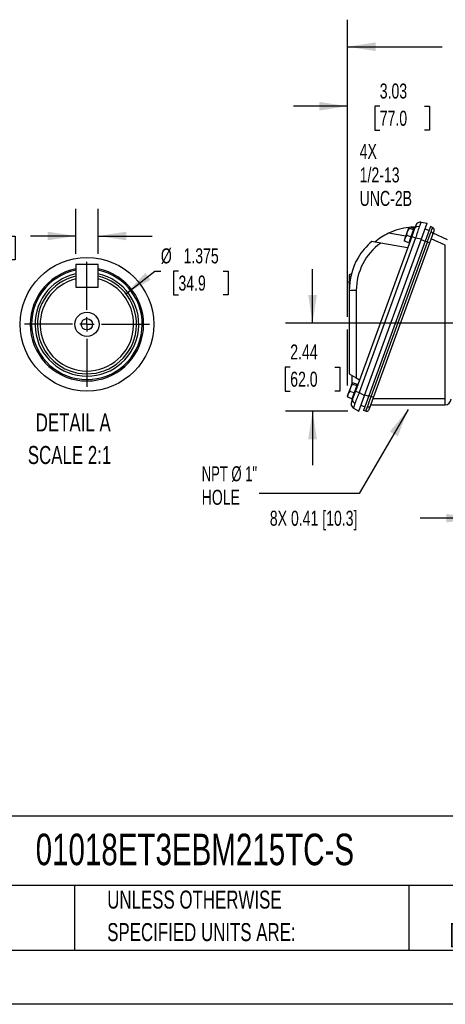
# Model space of a CAD drawing. Header units: inches. Extents: x 0 to 66, y 0 to 51.
# Tile 9 of 19: x 37.2 to 49, y 0 to 27.3. Entities that reach past the tile are written whole.
import ezdxf

# ---------------------------------------------------------------- set-up
doc = ezdxf.new("R2010")
doc.units = ezdxf.units.IN
doc.header["$LTSCALE"] = 6
doc.header["$MEASUREMENT"] = 0
doc.linetypes.add('CENTERX2', pattern=[0.8, 0.5, -0.1, 0.1, -0.1])
doc.layers.add('CENTER', color=40, linetype='CENTERX2')
doc.layers.add('SLD-DEFPOINTS', color=7, linetype='Continuous')
doc.layers.add('DIMENSIONS', color=140, linetype='Continuous', lineweight=25)
doc.layers.add('TEXT', color=140, linetype='Continuous', lineweight=25)
doc.styles.add('SLDTEXTSTYLE0', font='TXT', dxfattribs={"width": 0.7})
doc.styles.add('SLDTEXTSTYLE1', font='TXT', dxfattribs={"width": 0.65})
doc.dimstyles.new('SLDDIMSTYLE1', dxfattribs={"dimtxt": 0.416667, "dimasz": 0.78, "dimexe": 0, "dimexo": 0.0625, "dimgap": 0.104167, "dimtad": 0, "dimtih": 1, "dimtoh": 1, "dimrnd": 1e-09, "dimzin": 12, "dimdsep": 46, "dimtxsty": 'SLDTEXTSTYLE0', "dimsah": 1, "dimcen": 0.09, "dimadec": 0, "dimazin": 3, "dimtfac": 1, "dimtofl": 0, "dimtmove": 0, "dimatfit": 3, "dimfxl": 0, "dimfrac": 2, "dimtolj": 1, "dimtzin": 12, "dimarcsym": 0})
doc.dimstyles.new('SLDDIMSTYLE3', dxfattribs={"dimtxt": 0.416667, "dimasz": 0.78, "dimexe": 0, "dimexo": 0.0625, "dimgap": 0.104167, "dimtad": 0, "dimtih": 1, "dimtoh": 1, "dimrnd": 1e-09, "dimzin": 12, "dimdsep": 46, "dimtxsty": 'SLDTEXTSTYLE0', "dimsah": 1, "dimcen": 0.09, "dimadec": 0, "dimazin": 3, "dimtfac": 1, "dimtmove": 0, "dimatfit": 0, "dimfxl": 0, "dimfrac": 2, "dimtolj": 1, "dimtzin": 12, "dimarcsym": 0})
doc.dimstyles.new('SLDDIMSTYLE4', dxfattribs={"dimtxt": 0.18, "dimasz": 0.78, "dimexe": 0, "dimexo": 0.0625, "dimgap": 0, "dimtad": 0, "dimtih": 1, "dimtoh": 1, "dimdec": 0, "dimrnd": 1e-09, "dimzin": 0, "dimdsep": 46, "dimtxsty": 'Standard', "dimsah": 1, "dimcen": 0.09, "dimadec": 0, "dimazin": 0, "dimtfac": 0.78, "dimtdec": 0, "dimtofl": 0, "dimtmove": 0, "dimatfit": 3, "dimfxl": 0, "dimfrac": 2, "dimtolj": 1, "dimtzin": 0, "dimarcsym": 0})
doc.dimstyles.new('SLDDIMSTYLE8', dxfattribs={"dimtxt": 0.416667, "dimasz": 0.78, "dimexe": 0, "dimexo": 0.0625, "dimgap": 0.104167, "dimtad": 0, "dimtih": 1, "dimtoh": 1, "dimlfac": 0.5, "dimrnd": 1e-09, "dimdsep": 46, "dimtxsty": 'SLDTEXTSTYLE0', "dimsah": 1, "dimcen": 0.09, "dimadec": 0, "dimazin": 2, "dimtfac": 1, "dimtmove": 0, "dimatfit": 0, "dimfxl": 0, "dimfrac": 2, "dimtolj": 1, "dimtzin": 12, "dimarcsym": 0})
doc.dimstyles.new('SLDDIMSTYLE9', dxfattribs={"dimtxt": 0.416667, "dimasz": 0.78, "dimexe": 0, "dimexo": 0.0625, "dimgap": 0.104167, "dimtad": 0, "dimtih": 1, "dimtoh": 1, "dimdec": 3, "dimlfac": 0.5, "dimrnd": 1e-09, "dimzin": 12, "dimdsep": 46, "dimtxsty": 'SLDTEXTSTYLE0', "dimsah": 1, "dimcen": 0, "dimadec": 0, "dimazin": 3, "dimtfac": 1, "dimtdec": 3, "dimtofl": 0, "dimtmove": 0, "dimatfit": 3, "dimfxl": 0, "dimfrac": 2, "dimtolj": 1, "dimtzin": 12, "dimarcsym": 0})

# ---------------------------------------------------------------- blocks, each defined once
blk = doc.blocks.new('SW_NOTE_0')
at = {"layer": 'TEXT', "color": 0, "linetype": 'CENTERX2', "lineweight": 18, "char_height": 0.5, "attachment_point": 1, "style": 'SLDTEXTSTYLE0'}
for s, insert in [('DETAIL A', (0.219, 0.645)), ('SCALE 2:1', (0, -0.258))]:
    blk.add_mtext(s, dxfattribs=dict(at, insert=insert))
blk = doc.blocks.new('SW_NOTE_0_2')
at = {"layer": 'TEXT', "color": 0, "linetype": 'CENTERX2', "lineweight": 18, "char_height": 0.5, "attachment_point": 2, "style": 'SLDTEXTSTYLE0'}
for s, insert in [('inch', (0.75, 0.645)), ('[mm]', (0.733, -0.258))]:
    blk.add_mtext(s, dxfattribs=dict(at, insert=insert))
blk = doc.blocks.new('SW_NOTE_0_3')
at = {"layer": 'TEXT', "color": 0, "linetype": 'CENTERX2', "lineweight": 18, "char_height": 0.5, "attachment_point": 1, "style": 'SLDTEXTSTYLE0'}
for s, insert in [('UNLESS OTHERWISE', (0, 0.645)), ('SPECIFIED UNITS ARE:', (0, -0.258))]:
    blk.add_mtext(s, dxfattribs=dict(at, insert=insert))
blk = doc.blocks.new('_D_13')
at = {"layer": 'DIMENSIONS'}
for p, q in [((49.777, 13.494), (48.273, 13.494)), ((50.183, 13.494), (51.683, 13.494)), ((49.777, 13.379), (49.777, 12.744)), ((50.183, 13.379), (50.183, 12.744))]:
    blk.add_line(p, q, dxfattribs=at)
for points in [[(49.777, 13.494), (48.997, 13.614), (48.997, 13.374)], [(50.183, 13.494), (50.963, 13.374), (50.963, 13.614)]]:
    blk.add_solid(points, dxfattribs=at)
at = {"layer": 'DIMENSIONS', "insert": (44.104, 13.7), "char_height": 0.41667, "attachment_point": 1, "style": 'SLDTEXTSTYLE0'}
blk.add_mtext('8X 0.41 [10.3]', dxfattribs=at)
blk = doc.blocks.new('_D_15')
at = {"layer": 'DIMENSIONS'}
for p, q in [((46.256, 19.087), (46.256, 25.679)), ((49.289, 21.17), (49.289, 25.679)), ((46.256, 24.929), (44.756, 24.929)), ((47.153, 24.928), (47.013, 24.928)), ((47.013, 24.928), (47.013, 24.266)), ((48.392, 24.928), (48.532, 24.928)), ((48.532, 24.928), (48.532, 24.266)), ((49.289, 24.929), (50.789, 24.929)), ((47.013, 24.266), (47.153, 24.266)), ((48.532, 24.266), (48.392, 24.266)), ((46.256, 17.173), (46.256, 18.727))]:
    blk.add_line(p, q, dxfattribs=at)
for points in [[(46.256, 24.929), (45.476, 25.049), (45.476, 24.809)], [(49.289, 24.929), (50.069, 24.809), (50.069, 25.049)]]:
    blk.add_solid(points, dxfattribs=at)
at = {"layer": 'DIMENSIONS', "char_height": 0.4167, "attachment_point": 1, "style": 'SLDTEXTSTYLE0'}
for s, insert in [('3.03', (47.153, 25.559)), ('77.0', (47.153, 24.803))]:
    blk.add_mtext(s, dxfattribs=dict(at, insert=insert))
blk = doc.blocks.new('_D_17')
at = {"layer": 'DIMENSIONS'}
for p, q in [((46.256, 19.087), (46.256, 27.33)), ((54.23, 23.756), (54.23, 27.33)), ((46.256, 26.58), (48.886, 26.58)), ((49.45, 26.58), (49.31, 26.58)), ((49.31, 26.58), (49.31, 25.917)), ((51.035, 26.58), (51.175, 26.58)), ((51.175, 26.58), (51.175, 25.917)), ((54.23, 26.58), (51.6, 26.58)), ((49.31, 25.917), (49.45, 25.917)), ((51.175, 25.917), (51.035, 25.917)), ((46.256, 17.173), (46.256, 18.727))]:
    blk.add_line(p, q, dxfattribs=at)
for points in [[(46.256, 26.58), (47.036, 26.46), (47.036, 26.7)], [(54.23, 26.58), (53.45, 26.7), (53.45, 26.46)]]:
    blk.add_solid(points, dxfattribs=at)
at = {"layer": 'DIMENSIONS', "char_height": 0.4167, "attachment_point": 1, "style": 'SLDTEXTSTYLE0'}
for s, insert in [('7.97', (49.624, 27.21)), ('202.5', (49.45, 26.454))]:
    blk.add_mtext(s, dxfattribs=dict(at, insert=insert))
blk = doc.blocks.new('_D_18')
at = {"layer": 'DIMENSIONS'}
for p, q in [((45.289, 18.907), (45.289, 20.407)), ((49.381, 18.907), (44.539, 18.907)), ((44.67, 17.686), (44.53, 17.686)), ((44.53, 17.686), (44.53, 17.023)), ((45.908, 17.686), (46.048, 17.686)), ((46.048, 17.686), (46.048, 17.023)), ((44.53, 17.023), (44.67, 17.023)), ((46.048, 17.023), (45.908, 17.023)), ((46.269, 16.466), (44.539, 16.466)), ((45.289, 16.466), (45.289, 14.966))]:
    blk.add_line(p, q, dxfattribs=at)
for points in [[(45.289, 18.907), (45.409, 19.687), (45.169, 19.687)], [(45.289, 16.466), (45.169, 15.686), (45.409, 15.686)]]:
    blk.add_solid(points, dxfattribs=at)
at = {"layer": 'DIMENSIONS', "char_height": 0.4167, "attachment_point": 1, "style": 'SLDTEXTSTYLE0'}
for s, insert in [('2.44', (44.67, 18.316)), ('62.0', (44.67, 17.56))]:
    blk.add_mtext(s, dxfattribs=dict(at, insert=insert))
blk = doc.blocks.new('SW_NOTE_0_9')
at = {"layer": 'TEXT', "color": 0, "linetype": 'CENTERX2', "lineweight": 18, "char_height": 0.4167, "attachment_point": 1}
for s, insert, style in [('NPT Ø 1"', (-1.593, 0.756), 'SLDTEXTSTYLE1'), ('HOLE', (-1.593, 0.103), 'SLDTEXTSTYLE0')]:
    blk.add_mtext(s, dxfattribs=dict(at, insert=insert, style=style))
blk = doc.blocks.new('SW_NOTE_0_10')
at = {"layer": 'TEXT', "color": 0, "linetype": 'CENTERX2', "lineweight": 18, "char_height": 0.4167, "attachment_point": 1, "style": 'SLDTEXTSTYLE0'}
for s, insert in [('4X', (-2.439, 1.513)), ('1/2-13', (-2.439, 0.86)), ('UNC-2B', (-2.439, 0.207))]:
    blk.add_mtext(s, dxfattribs=dict(at, insert=insert))
blk = doc.blocks.new('_D_28')
at = {"layer": 'DIMENSIONS'}
for p, q in [((38.718, 20.832), (38.718, 22.076)), ((39.343, 20.832), (39.343, 22.076)), ((36.004, 21.325), (35.864, 21.325)), ((35.864, 21.325), (35.864, 20.663)), ((36.896, 21.325), (37.035, 21.325)), ((37.035, 21.325), (37.035, 20.663)), ((38.718, 21.326), (37.46, 21.326)), ((39.343, 21.326), (40.843, 21.326)), ((35.864, 20.663), (36.004, 20.663)), ((37.035, 20.663), (36.896, 20.663))]:
    blk.add_line(p, q, dxfattribs=at)
for points in [[(38.718, 21.326), (37.938, 21.446), (37.938, 21.206)], [(39.343, 21.326), (40.123, 21.206), (40.123, 21.446)]]:
    blk.add_solid(points, dxfattribs=at)
at = {"layer": 'DIMENSIONS', "char_height": 0.4167, "attachment_point": 1, "style": 'SLDTEXTSTYLE0'}
for s, insert in [('0.31', (35.83, 21.956)), ('7.9', (36.004, 21.2))]:
    blk.add_mtext(s, dxfattribs=dict(at, insert=insert))
blk = doc.blocks.new('_D_29')
at = {"layer": 'DIMENSIONS'}
for p, q in [((40.111, 19.725), (40.91, 20.353)), ((40.91, 20.353), (41.081, 20.353)), ((41.569, 20.353), (41.429, 20.353)), ((41.429, 20.353), (41.429, 19.69)), ((42.807, 20.353), (42.947, 20.353)), ((42.947, 20.353), (42.947, 19.69)), ((41.429, 19.69), (41.569, 19.69)), ((42.947, 19.69), (42.807, 19.69))]:
    blk.add_line(p, q, dxfattribs=at)
blk.add_solid([(40.111, 19.725), (40.799, 20.112), (40.65, 20.301)], dxfattribs=at)
at = {"layer": 'DIMENSIONS', "char_height": 0.4167, "attachment_point": 1, "style": 'SLDTEXTSTYLE0'}
for s, insert in [('%%c', (41.081, 20.983)), ('1.375', (41.71, 20.983)), ('34.9', (41.569, 20.227))]:
    blk.add_mtext(s, dxfattribs=dict(at, insert=insert))
blk = doc.blocks.new('SW_CENTERMARKSYMBOL_5')
at = {"layer": 'CENTER', "color": 0}
for p, q in [((0, 0.4), (0, 1.733)), ((-0.4, 0), (-1.733, 0)), ((0, 0), (-0.2, 0)), ((0, 0), (0, 0.2)), ((0, 0), (0, -0.2)), ((0, 0), (0.2, 0)), ((0.4, 0), (1.733, 0)), ((0, -0.4), (0, -1.733))]:
    blk.add_line(p, q, dxfattribs=at)

msp = doc.modelspace()

# ---------------------------------------------------------------- linework, layer by layer
for p, q in [((48.1526, 21.6221), (48.1198, 21.5319)), ((48.306, 21.7107), (48.3025, 21.7068)), ((48.306, 21.7107), (48.4677, 21.6821)), ((48.3086, 21.2449), (48.4677, 21.6821)), ((48.5606, 21.5919), (48.413, 21.1865)), ((48.6205, 21.564), (48.5606, 21.5919)), ((47.8746, 21.3187), (47.398, 21.4028)), ((47.8559, 21.2674), (47.9222, 21.4496)), ((47.8559, 21.2674), (47.9022, 21.3432)), ((47.9022, 21.3432), (47.9222, 21.4496)), ((48.0152, 21.3021), (47.9022, 21.3432)), ((47.9222, 21.4496), (47.9655, 21.5685)), ((47.9222, 21.4496), (47.9753, 21.5439)), ((47.9655, 21.5685), (47.9726, 21.5723)), ((47.9655, 21.5685), (47.9665, 21.5713)), ((47.9753, 21.5439), (47.9655, 21.5685)), ((47.9705, 21.5747), (47.9665, 21.5713)), ((47.9753, 21.5439), (48.0882, 21.5028)), ((47.9847, 21.5788), (47.9888, 21.581)), ((47.9888, 21.581), (48.1017, 21.5399)), ((48.0882, 21.5028), (48.0152, 21.3021)), ((48.1198, 21.5319), (48.0399, 21.3124)), ((48.0882, 21.5028), (48.1017, 21.5399)), ((48.1078, 21.4989), (48.0893, 21.5057)), ((48.4093, 21.5216), (48.5203, 21.4812)), ((48.5405, 21.134), (48.626, 21.3687)), ((48.626, 21.3687), (48.6613, 21.4657)), ((49.0356, 21.2195), (48.639, 21.4045)), ((48.0399, 21.3124), (46.479, 17.024)), ((48.1469, 21.2735), (46.586, 16.9851)), ((46.7282, 16.9029), (48.3086, 21.2449)), ((48.413, 21.1865), (46.8485, 16.888)), ((46.9124, 16.8708), (48.473, 21.1586)), ((47.1816, 21.1307), (46.9343, 21.1744)), ((46.9799, 16.8462), (48.5405, 21.134)), ((47.926, 20.9995), (47.1816, 21.1307)), ((47.8318, 21.2013), (47.8359, 21.2125)), ((47.8318, 21.2013), (47.8328, 21.1961)), ((47.8358, 21.1967), (47.8426, 21.1796)), ((47.8359, 21.2125), (47.8559, 21.2674)), ((47.8359, 21.2125), (47.8426, 21.1796)), ((47.8426, 21.1796), (47.8559, 21.2674)), ((47.9556, 21.1385), (47.8426, 21.1796)), ((48.0152, 21.3021), (47.9556, 21.1385)), ((47.9681, 21.1727), (47.9866, 21.166)), ((47.9902, 21.176), (47.9717, 21.1827)), ((48.0399, 21.3124), (48.1469, 21.2735)), ((48.1469, 21.2735), (48.3086, 21.2449)), ((48.3016, 21.2256), (48.4125, 21.1852)), ((48.473, 21.1586), (48.413, 21.1865)), ((48.5405, 21.134), (48.473, 21.1586)), ((48.9712, 21.0677), (48.5824, 21.249)), ((48.9712, 16.8029), (48.9712, 21.0677)), ((38.7178, 20.532), (38.7178, 19.906)), ((39.3428, 20.532), (38.7178, 20.532)), ((39.3428, 19.906), (39.3428, 20.532)), ((46.3668, 20.2725), (46.3054, 20.2439)), ((46.3054, 20.2439), (46.3054, 20.1904)), ((46.3551, 20.2136), (46.3054, 20.1904)), ((46.3054, 20.1904), (46.3054, 20.1286)), ((46.3054, 20.1286), (46.3054, 20.0751)), ((46.3355, 20.1146), (46.3054, 20.1286)), ((46.3258, 20.0656), (46.3054, 20.0751)), ((46.3054, 20.0215), (46.3054, 20.0751)), ((46.3054, 20.0215), (46.3054, 19.8327)), ((46.3194, 20.015), (46.3054, 20.0215)), ((38.7178, 19.906), (39.3428, 19.906)), ((38.7375, 19.906), (39.3231, 19.906)), ((46.3054, 19.8327), (46.3054, 19.8014)), ((46.3054, 19.8014), (46.3054, 17.5029)), ((46.5031, 19.8154), (46.5031, 17.3887)), ((46.3054, 17.5029), (46.5031, 17.3887)), ((46.3468, 17.1211), (46.39, 17.24)), ((46.3842, 17.2239), (46.3842, 17.4573)), ((46.39, 17.24), (46.3971, 17.2438)), ((46.39, 17.24), (46.3911, 17.2428)), ((46.3998, 17.2154), (46.39, 17.24)), ((46.3951, 17.2462), (46.3911, 17.2428)), ((46.4092, 17.2503), (46.4133, 17.2525)), ((46.4133, 17.2525), (46.5263, 17.2114)), ((46.5031, 17.3887), (46.5929, 17.3369)), ((46.2805, 16.9389), (46.3468, 17.1211)), ((46.2805, 16.9389), (46.3267, 17.0147)), ((46.3267, 17.0147), (46.3468, 17.1211)), ((46.4397, 16.9736), (46.3267, 17.0147)), ((46.3468, 17.1211), (46.3998, 17.2154)), ((46.4397, 16.9736), (46.3802, 16.81)), ((46.479, 17.024), (46.3991, 16.8045)), ((46.3998, 17.2154), (46.5128, 17.1743)), ((46.5128, 17.1743), (46.4397, 16.9736)), ((46.479, 17.024), (46.586, 16.9851)), ((46.5128, 17.1743), (46.5263, 17.2114)), ((46.5323, 17.1704), (46.5138, 17.1772)), ((46.586, 16.9851), (46.7282, 16.9029)), ((46.2564, 16.8728), (46.2605, 16.884)), ((46.2564, 16.8728), (46.2573, 16.8676)), ((46.2604, 16.8682), (46.2672, 16.8511)), ((46.2605, 16.884), (46.2805, 16.9389)), ((46.2605, 16.884), (46.2672, 16.8511)), ((46.2672, 16.8511), (46.2805, 16.9389)), ((46.3802, 16.81), (46.2672, 16.8511)), ((46.3991, 16.8045), (46.3663, 16.7143)), ((46.3842, 16.7635), (46.3842, 16.821)), ((46.3926, 16.8442), (46.4111, 16.8375)), ((46.4148, 16.8475), (46.3963, 16.8542)), ((46.5691, 16.4657), (46.7282, 16.9029)), ((46.8485, 16.888), (46.7009, 16.4825)), ((46.7353, 16.9223), (46.8462, 16.8819)), ((46.9124, 16.8708), (46.8485, 16.888)), ((46.8945, 16.6115), (46.9799, 16.8462)), ((46.9799, 16.8462), (46.9124, 16.8708)), ((48.9712, 16.8029), (46.9641, 16.8029)), ((46.4269, 16.5478), (46.5691, 16.4657)), ((46.6275, 16.6263), (46.7385, 16.5859)), ((46.7648, 16.4654), (46.7009, 16.4825)), ((46.7648, 16.4654), (46.7668, 16.4692)), ((46.8592, 16.5145), (46.8945, 16.6115)), ((46.9047, 16.6395), (48.9657, 16.6395))]:
    msp.add_line(p, q)
at = {"color": 7, "linetype": 'Continuous'}
msp.add_line((66.0006, 0.0006), (0.0006, 0.0006), dxfattribs=at)
at = {"flags": 128}
for points in [[(48.2713, 21.7123), (48.2821, 21.7128), (48.306, 21.7107)], [(48.6613, 21.4657), (48.665, 21.4798), (48.666, 21.4939)], [(46.3992, 16.5689), (46.4072, 16.5616), (46.4269, 16.5478)], [(46.7852, 16.4627), (46.7972, 16.4637), (46.7975, 16.4637)]]:
    msp.add_lwpolyline(points, dxfattribs=at)
for radius in [0.3346, 0.1575]:
    msp.add_circle((39.0303, 18.8748), radius)
for centre, radius, start, end in [((48.2821, 21.575), 0.1378, 139.53788, 160), ((48.2782, 21.5791), 0.1322, 79.14564, 140.96158), ((48.737, 21.4484), 0.5056, 149.26227, 164.31463), ((48.1558, 19.8014), 1.7717, 115.32658, 129.95027), ((48.1558, 19.8014), 1.7717, 96.23835, 115.32658), ((48.1558, 19.8014), 1.7717, 90.68423, 94.26431), ((48.2175, 21.4787), 0.1113, 72.89299, 151.40268), ((54.9373, 19.1932), 7.102, 160.31842, 162.9673), ((29.3471, 28.4826), 20.4803, 339.04625, 339.89961), ((47.4671, 21.8883), 1.1982, 338.24713, 344.2961), ((48.56, 21.3803), 0.067, 350.01526, 72.66601), ((48.5918, 21.4933), 0.0742, 0.02962, 67.30717), ((48.5873, 21.4926), 0.0787, 40.39785, 65), ((48.1173, 19.8154), 1.6142, 125.42716, 180), ((48.1055, 19.7925), 1.8114, 130.28336, 149.15072), ((48.1558, 19.8014), 1.8504, 150.18677, 180), ((39.0303, 18.8748), 1.5728, 101.46085, 78.53915), ((39.0303, 18.8748), 1.5335, 101.75925, 78.24075), ((39.0278, 18.8724), 1.4356, 102.47177, 270.09921), ((39.0337, 18.8723), 1.4355, 269.86436, 77.56466), ((39.0303, 18.8748), 1.375, 103.13656, 76.86344), ((39.0303, 18.8748), 1.2963, 103.95019, 76.04981), ((38.7375, 19.9257), 0.0197, 180.00041, 269.9997), ((39.3231, 19.9257), 0.0197, 270.00073, 359.99959), ((46.4592, 19.035), 0.7817, 86.77739, 101.3418), ((53.125, 14.2138), 7.102, 157.0327, 159.68158), ((46.4958, 16.6672), 0.1378, 160, 180.46212), ((46.5082, 16.7824), 0.1113, 168.59732, 247.10701), ((46.8593, 16.4948), 0.4357, 154.85425, 173.0009), ((27.5533, 23.5542), 20.4803, 340.10039, 340.95375), ((48.9657, 16.8049), 0.1654, 270, 0), ((47.7268, 16.7624), 1.245, 354.33476, 1.86322), ((46.4902, 16.6665), 0.1322, 179.03842, 240.85436), ((46.7852, 16.5415), 0.0787, 255, 270), ((46.7882, 16.5381), 0.0742, 252.69283, 319.97038), ((45.4785, 17.0302), 1.4052, 336.47071, 341.45368), ((46.8365, 16.6451), 0.067, 247.33399, 329.98474), ((46.7852, 16.5415), 0.0787, 317.40216, 340)]:
    msp.add_arc(centre, radius, start, end)
at = {"layer": 'SLD-DEFPOINTS'}
msp.add_circle((39.0303, 18.8748), 1.8525, dxfattribs=at)
at = {"layer": 'TEXT'}
for p, q in [((64.5, 5.2266), (1.5, 5.2266)), ((64.5, 3.3), (1.5, 3.3)), ((38.6882, 3.3), (38.6882, 1.5)), ((47.9585, 3.3), (47.9585, 1.5)), ((1.5, 1.5), (64.5, 1.5))]:
    msp.add_line(p, q, dxfattribs=at)

# ---------------------------------------------------------------- block references
at = {"layer": 'CENTER'}
msp.add_blockref('SW_CENTERMARKSYMBOL_5', (39.0303, 18.8748), dxfattribs=at)
at = {"layer": 'TEXT', "linetype": 'CENTERX2', "lineweight": 18}
for name, p in [('SW_NOTE_0_10', (49.0353, 22.3707)), ('SW_NOTE_0', (37.3899, 15.7555)), ('SW_NOTE_0_9', (43.8063, 14.1788)), ('SW_NOTE_0_3', (39.5924, 2.5123)), ('SW_NOTE_0_2', (48.8856, 2.4863))]:
    msp.add_blockref(name, p, dxfattribs=at)

# ---------------------------------------------------------------- texts
at = {"layer": 'TEXT', "linetype": 'CENTERX2', "lineweight": 18, "insert": (37.6081, 4.7374), "char_height": 0.875, "attachment_point": 1, "style": 'SLDTEXTSTYLE0'}
msp.add_mtext('01018ET3EBM215TC-S', dxfattribs=at)

# ---------------------------------------------------------------- dimensions: what is measured, and where the dimension line sits
at = {"layer": 'DIMENSIONS'}
for base, p1, p2, dimstyle, picture, middle in [((54.2295, 26.5804), (46.2564, 16.8728), (54.2295, 23.4561), 'SLDDIMSTYLE1', '_D_17', (50.243, 26.5804)), ((46.2564, 24.9293), (49.2887, 20.8703), (46.2564, 16.8728), 'SLDDIMSTYLE3', '_D_15', (47.7726, 24.9293)), ((39.3428, 21.3263), (38.7178, 20.532), (39.3428, 20.532), 'SLDDIMSTYLE8', '_D_28', (36.4496, 21.3263))]:
    dim = msp.add_linear_dim(base=base, p1=p1, p2=p2, dimstyle=dimstyle, dxfattribs=at)
    dim.commit()
    dim.dimension.update_dxf_attribs({"geometry": picture, "text_midpoint": middle, "dimtype": 160})
dim = msp.add_diameter_dim_2p(p1=(37.9494, 18.0249), p2=(40.1112, 19.7247), dimstyle='SLDDIMSTYLE9', dxfattribs=at)
dim.commit()
dim.dimension.update_dxf_attribs({"geometry": '_D_29', "text_midpoint": (42.188, 20.3527), "dimtype": 163})
dim = msp.add_linear_dim(base=(45.2892, 18.9073), p1=(46.5691, 16.4657), p2=(49.6807, 18.9073), angle=90, dimstyle='SLDDIMSTYLE3', dxfattribs=at)
dim.commit()
dim.dimension.update_dxf_attribs({"geometry": '_D_18', "text_midpoint": (45.2892, 17.6865), "dimtype": 160})
dim = msp.add_linear_dim(base=(49.7767, 13.4945), p1=(50.1825, 13.6792), p2=(49.7767, 13.6792), text='8X 0.41 [10.3]', dimstyle='SLDDIMSTYLE3', dxfattribs=at)
dim.commit()
dim.dimension.update_dxf_attribs({"geometry": '_D_13', "text_midpoint": (46.1417, 13.4945), "dimtype": 160})

# ---------------------------------------------------------------- leaders
at = {"layer": 'TEXT', "linetype": 'CENTERX2', "lineweight": 18}
msp.add_leader([(47.9373, 16.5069), (46.5773, 14.1788), (43.8063, 14.1788)], dimstyle='SLDDIMSTYLE4', dxfattribs=at)

doc.saveas('drawing.dxf')
